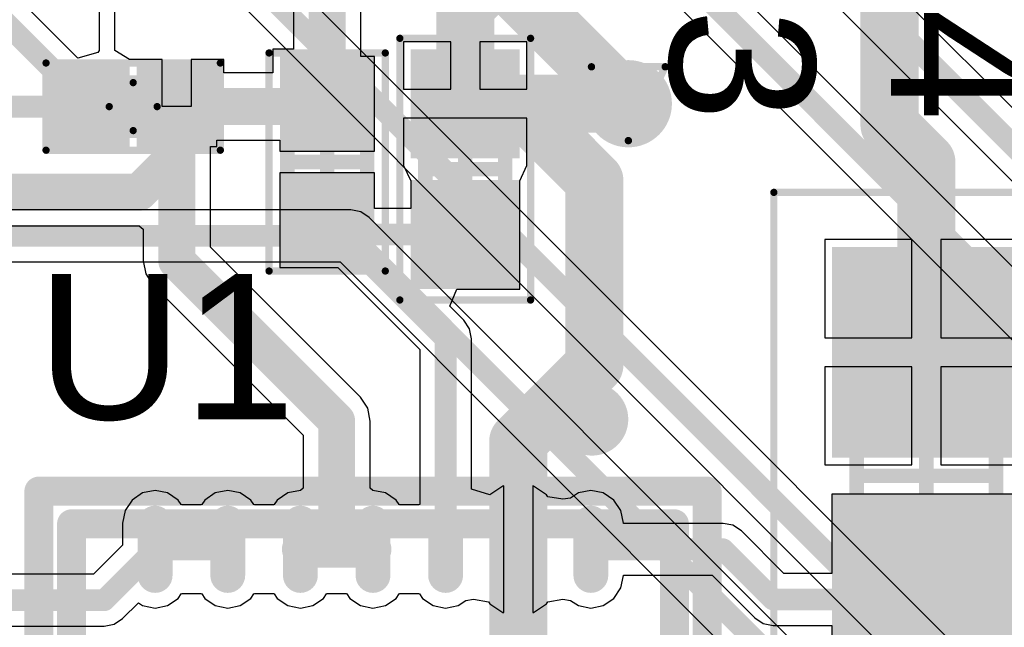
# Model space of a CAD drawing. Header units: millimetres. Extents: x 9.4 to 105.2, y 7.6 to 67.1.
# Tile 70 of 152: x 69.7 to 76.5, y 20.9 to 25.1. Entities that reach past the tile are written whole.
import ezdxf

# ---------------------------------------------------------------- set-up
doc = ezdxf.new("R2010")
doc.units = ezdxf.units.MM
for name, color, linetype in [('BottomLayer', 5, 'Continuous'), ('BottomSolder', 6, 'Continuous'), ('DrillDrawing', 1, 'Continuous'), ('Mechanical13', 56, 'Continuous'), ('Mechanical15', 56, 'Continuous'), ('Mechanical2', 216, 'Continuous'), ('Mechanical3', 76, 'Continuous'), ('Mechanical5', 56, 'Continuous'), ('TopLayer', 1, 'Continuous'), ('TopOverlay', 2, 'Continuous'), ('TopPaste', 8, 'Continuous'), ('TopSolder', 216, 'Continuous'), ('ViaHoleLayer', 16, 'Continuous')]:
    doc.layers.add(name, color=color, linetype=linetype)
doc.styles.add('Arial', font='arial.ttf', dxfattribs={"height": 0.2})

msp = doc.modelspace()

# ---------------------------------------------------------------- hatches: boundary and pattern name
at = {"layer": 'BottomLayer'}
h = msp.add_hatch(color=5, dxfattribs=at)
edge = h.paths.add_edge_path()
edge.add_arc((73.8942, 24.5308), 0.2, 0, 360)
at = {"layer": 'BottomSolder'}
h = msp.add_hatch(color=6, dxfattribs=at)
edge = h.paths.add_edge_path()
edge.add_arc((73.8942, 24.5308), 0.3, 0, 360)
at = {"layer": 'TopLayer'}
for points in [[(72.0457, 24.305), (71.5957, 24.305), (71.5957, 24.755), (72.0457, 24.755)], [(72.496, 24.8058), (73.046, 24.8058), (73.046, 24.2558), (72.496, 24.2558)], [(70.36, 24.686), (70.36, 24.336), (70.01, 24.336), (70.01, 24.686)], [(70.96, 24.686), (70.96, 24.336), (70.61, 24.336), (70.61, 24.686)], [(72.0457, 23.505), (71.5957, 23.505), (71.5957, 23.955), (72.0457, 23.955)], [(72.496, 23.9057), (73.046, 23.9057), (73.046, 23.3557), (72.496, 23.3557)], [(75.396, 23.446), (76.496, 23.446), (76.496, 22.196), (75.396, 22.196)], [(75.396, 21.746), (76.496, 21.746), (76.496, 20.496), (75.396, 20.496)]]:
    msp.add_hatch(color=1, dxfattribs=at).paths.add_polyline_path(points)
h = msp.add_hatch(color=1, dxfattribs=at)
edge = h.paths.add_edge_path()
edge.add_arc((73.8942, 24.5308), 0.2, 0, 360)
h = msp.add_hatch(color=1, dxfattribs=at)
edge = h.paths.add_edge_path()
edge.add_arc((70.636, 21.646), 0.12, 0, 180)
edge.add_line((70.516, 21.646), (70.516, 21.286))
edge.add_arc((70.636, 21.286), 0.12, 180, 360)
edge.add_line((70.756, 21.286), (70.756, 21.646))
h = msp.add_hatch(color=1, dxfattribs=at)
edge = h.paths.add_edge_path()
edge.add_arc((71.136, 21.646), 0.12, 0, 180)
edge.add_line((71.016, 21.646), (71.016, 21.286))
edge.add_arc((71.136, 21.286), 0.12, 180, 360)
edge.add_line((71.256, 21.286), (71.256, 21.646))
h = msp.add_hatch(color=1, dxfattribs=at)
edge = h.paths.add_edge_path()
edge.add_arc((71.636, 21.646), 0.12, 0, 180)
edge.add_line((71.516, 21.646), (71.516, 21.286))
edge.add_arc((71.636, 21.286), 0.12, 180, 360)
edge.add_line((71.756, 21.286), (71.756, 21.646))
h = msp.add_hatch(color=1, dxfattribs=at)
edge = h.paths.add_edge_path()
edge.add_arc((72.136, 21.646), 0.12, 0, 180)
edge.add_line((72.016, 21.646), (72.016, 21.286))
edge.add_arc((72.136, 21.286), 0.12, 180, 360)
edge.add_line((72.256, 21.286), (72.256, 21.646))
h = msp.add_hatch(color=1, dxfattribs=at)
edge = h.paths.add_edge_path()
edge.add_arc((72.636, 21.646), 0.12, 0, 180)
edge.add_line((72.516, 21.646), (72.516, 21.286))
edge.add_arc((72.636, 21.286), 0.12, 180, 360)
edge.add_line((72.756, 21.286), (72.756, 21.646))
h = msp.add_hatch(color=1, dxfattribs=at)
edge = h.paths.add_edge_path()
edge.add_arc((73.136, 21.646), 0.12, 0, 180)
edge.add_line((73.016, 21.646), (73.016, 21.286))
edge.add_arc((73.136, 21.286), 0.12, 180, 360)
edge.add_line((73.256, 21.286), (73.256, 21.646))
h = msp.add_hatch(color=1, dxfattribs=at)
edge = h.paths.add_edge_path()
edge.add_arc((73.636, 21.646), 0.12, 0, 180)
edge.add_line((73.516, 21.646), (73.516, 21.286))
edge.add_arc((73.636, 21.286), 0.12, 180, 360)
edge.add_line((73.756, 21.286), (73.756, 21.646))
at = {"layer": 'TopPaste'}
for points in [[(72.546, 24.7558), (72.996, 24.7558), (72.996, 24.3058), (72.546, 24.3058)], [(71.9957, 24.355), (71.6457, 24.355), (71.6457, 24.705), (71.9957, 24.705)], [(70.31, 24.636), (70.31, 24.386), (70.06, 24.386), (70.06, 24.636)], [(70.91, 24.636), (70.91, 24.386), (70.66, 24.386), (70.66, 24.636)], [(71.9957, 23.555), (71.6457, 23.555), (71.6457, 23.905), (71.9957, 23.905)], [(72.546, 23.8557), (72.996, 23.8557), (72.996, 23.4057), (72.546, 23.4057)], [(75.446, 23.396), (76.446, 23.396), (76.446, 22.246), (75.446, 22.246)], [(75.446, 21.696), (76.446, 21.696), (76.446, 20.546), (75.446, 20.546)]]:
    msp.add_hatch(color=8, dxfattribs=at).paths.add_polyline_path(points)
h = msp.add_hatch(color=8, dxfattribs=at)
edge = h.paths.add_edge_path()
edge.add_arc((70.636, 21.646), 0.12, 0, 180)
edge.add_line((70.516, 21.646), (70.516, 21.286))
edge.add_arc((70.636, 21.286), 0.12, 180, 360)
edge.add_line((70.756, 21.286), (70.756, 21.646))
h = msp.add_hatch(color=8, dxfattribs=at)
edge = h.paths.add_edge_path()
edge.add_arc((71.136, 21.646), 0.12, 0, 180)
edge.add_line((71.016, 21.646), (71.016, 21.286))
edge.add_arc((71.136, 21.286), 0.12, 180, 360)
edge.add_line((71.256, 21.286), (71.256, 21.646))
h = msp.add_hatch(color=8, dxfattribs=at)
edge = h.paths.add_edge_path()
edge.add_arc((71.636, 21.646), 0.12, 0, 180)
edge.add_line((71.516, 21.646), (71.516, 21.286))
edge.add_arc((71.636, 21.286), 0.12, 180, 360)
edge.add_line((71.756, 21.286), (71.756, 21.646))
h = msp.add_hatch(color=8, dxfattribs=at)
edge = h.paths.add_edge_path()
edge.add_arc((72.136, 21.646), 0.12, 0, 180)
edge.add_line((72.016, 21.646), (72.016, 21.286))
edge.add_arc((72.136, 21.286), 0.12, 180, 360)
edge.add_line((72.256, 21.286), (72.256, 21.646))
h = msp.add_hatch(color=8, dxfattribs=at)
edge = h.paths.add_edge_path()
edge.add_arc((72.636, 21.646), 0.12, 0, 180)
edge.add_line((72.516, 21.646), (72.516, 21.286))
edge.add_arc((72.636, 21.286), 0.12, 180, 360)
edge.add_line((72.756, 21.286), (72.756, 21.646))
h = msp.add_hatch(color=8, dxfattribs=at)
edge = h.paths.add_edge_path()
edge.add_arc((73.136, 21.646), 0.12, 0, 180)
edge.add_line((73.016, 21.646), (73.016, 21.286))
edge.add_arc((73.136, 21.286), 0.12, 180, 360)
edge.add_line((73.256, 21.286), (73.256, 21.646))
h = msp.add_hatch(color=8, dxfattribs=at)
edge = h.paths.add_edge_path()
edge.add_arc((73.636, 21.646), 0.12, 0, 180)
edge.add_line((73.516, 21.646), (73.516, 21.286))
edge.add_arc((73.636, 21.286), 0.12, 180, 360)
edge.add_line((73.756, 21.286), (73.756, 21.646))
at = {"layer": 'TopSolder'}
for points in [[(72.396, 24.9058), (73.146, 24.9058), (73.146, 24.1558), (72.396, 24.1558)], [(72.1457, 24.205), (71.4957, 24.205), (71.4957, 24.855), (72.1457, 24.855)], [(70.46, 24.786), (70.46, 24.236), (69.91, 24.236), (69.91, 24.786)], [(71.06, 24.786), (71.06, 24.236), (70.51, 24.236), (70.51, 24.786)], [(72.1457, 23.405), (71.4957, 23.405), (71.4957, 24.055), (72.1457, 24.055)], [(72.396, 24.0057), (73.146, 24.0057), (73.146, 23.2557), (72.396, 23.2557)], [(75.296, 23.546), (76.596, 23.546), (76.596, 22.096), (75.296, 22.096)], [(75.296, 21.846), (76.596, 21.846), (76.596, 20.396), (75.296, 20.396)]]:
    msp.add_hatch(color=216, dxfattribs=at).paths.add_polyline_path(points)
h = msp.add_hatch(color=216, dxfattribs=at)
edge = h.paths.add_edge_path()
edge.add_arc((73.8942, 24.5308), 0.3, 0, 360)
h = msp.add_hatch(color=216, dxfattribs=at)
edge = h.paths.add_edge_path()
edge.add_arc((70.636, 21.646), 0.12, 0, 180)
edge.add_line((70.516, 21.646), (70.516, 21.286))
edge.add_arc((70.636, 21.286), 0.12, 180, 360)
edge.add_line((70.756, 21.286), (70.756, 21.646))
h = msp.add_hatch(color=216, dxfattribs=at)
edge = h.paths.add_edge_path()
edge.add_arc((71.136, 21.646), 0.12, 0, 180)
edge.add_line((71.016, 21.646), (71.016, 21.286))
edge.add_arc((71.136, 21.286), 0.12, 180, 360)
edge.add_line((71.256, 21.286), (71.256, 21.646))
h = msp.add_hatch(color=216, dxfattribs=at)
edge = h.paths.add_edge_path()
edge.add_arc((71.636, 21.646), 0.12, 0, 180)
edge.add_line((71.516, 21.646), (71.516, 21.286))
edge.add_arc((71.636, 21.286), 0.12, 180, 360)
edge.add_line((71.756, 21.286), (71.756, 21.646))
h = msp.add_hatch(color=216, dxfattribs=at)
edge = h.paths.add_edge_path()
edge.add_arc((72.136, 21.646), 0.12, 0, 180)
edge.add_line((72.016, 21.646), (72.016, 21.286))
edge.add_arc((72.136, 21.286), 0.12, 180, 360)
edge.add_line((72.256, 21.286), (72.256, 21.646))
h = msp.add_hatch(color=216, dxfattribs=at)
edge = h.paths.add_edge_path()
edge.add_arc((72.636, 21.646), 0.12, 0, 180)
edge.add_line((72.516, 21.646), (72.516, 21.286))
edge.add_arc((72.636, 21.286), 0.12, 180, 360)
edge.add_line((72.756, 21.286), (72.756, 21.646))
h = msp.add_hatch(color=216, dxfattribs=at)
edge = h.paths.add_edge_path()
edge.add_arc((73.136, 21.646), 0.12, 0, 180)
edge.add_line((73.016, 21.646), (73.016, 21.286))
edge.add_arc((73.136, 21.286), 0.12, 180, 360)
edge.add_line((73.256, 21.286), (73.256, 21.646))
h = msp.add_hatch(color=216, dxfattribs=at)
edge = h.paths.add_edge_path()
edge.add_arc((73.636, 21.646), 0.12, 0, 180)
edge.add_line((73.516, 21.646), (73.516, 21.286))
edge.add_arc((73.636, 21.286), 0.12, 180, 360)
edge.add_line((73.756, 21.286), (73.756, 21.646))
at = {"layer": 'ViaHoleLayer'}
h = msp.add_hatch(color=16, dxfattribs=at)
edge = h.paths.add_edge_path()
edge.add_arc((73.8942, 24.5308), 0.1, 0, 360)

# ---------------------------------------------------------------- linework, layer by layer
at = {"layer": 'BottomLayer'}
for p, q in [((76.5294, 20.4208), (66.3116, 30.6385)), ((66.0593, 30.3862), (76.2248, 20.2207)), ((80.187, 19.7604), (70.5026, 29.4447)), ((70.2503, 29.1924), (79.8824, 19.5603)), ((82.7509, 18.2886), (73.3304, 27.7091)), ((73.0258, 27.509), (82.5508, 17.984)), ((71.9836, 23.8004), (67.8944, 23.8004)), ((72.0519, 23.7868), (71.9836, 23.8004)), ((72.1098, 23.7482), (72.0519, 23.7868)), ((75.0562, 20.8018), (72.1098, 23.7482)), ((67.8944, 23.4436), (71.9097, 23.4436)), ((71.9097, 23.4436), (74.7516, 20.6017))]:
    msp.add_line(p, q, dxfattribs=at)
for points, const_width in [([(66.0146, 30.6832), (76.4032, 20.2946)], 0.15), ([(70.2056, 29.4894), (80.0608, 19.6342)], 0.15), ([(69.469, 28.956), (73.8942, 24.5308)], 0.4), ([(73.152, 27.6352), (82.677, 18.1102)], 0.15), ([(67.31, 23.622), (71.9836, 23.622)], 0.15), ([(71.9836, 23.622), (74.93, 20.6756)], 0.15)]:
    msp.add_lwpolyline(points, dxfattribs=dict(at, const_width=const_width))
for points, const_width in [([(73.7942, 24.5308, 1), (73.9942, 24.5308, 1)], 0.2), ([(71.9461, 23.622, 1), (72.0211, 23.622, 1)], 0.075), ([(71.9461, 23.622, 1), (72.0211, 23.622, 1)], 0.075)]:
    msp.add_lwpolyline(points, format="xyb", close=True, dxfattribs=dict(at, const_width=const_width))
at = {"layer": 'DrillDrawing', "const_width": 0.0508}
for points in [[(73.6402, 24.7848), (74.1482, 24.7848)], [(73.6402, 24.7848), (73.8942, 24.2768)], [(73.8942, 24.2768), (74.1482, 24.7848)]]:
    msp.add_lwpolyline(points, dxfattribs=at)
at = {"layer": 'DrillDrawing', "const_width": 0.0254}
for points in [[(73.6275, 24.7848, 1), (73.6529, 24.7848, 1)], [(73.6275, 24.7848, 1), (73.6529, 24.7848, 1)], [(74.1355, 24.7848, 1), (74.1609, 24.7848, 1)], [(74.1355, 24.7848, 1), (74.1609, 24.7848, 1)], [(73.8815, 24.2768, 1), (73.9069, 24.2768, 1)], [(73.8815, 24.2768, 1), (73.9069, 24.2768, 1)]]:
    msp.add_lwpolyline(points, format="xyb", close=True, dxfattribs=at)
at = {"layer": 'Mechanical13', "const_width": 0.1}
for points in [[(70.17, 24.676), (70.8, 24.676)], [(70.17, 24.346), (70.17, 24.676)], [(70.8, 24.346), (70.8, 24.676)], [(71.5458, 24.655), (72.0958, 24.655)], [(71.5458, 23.605), (71.5458, 24.655)], [(72.0958, 23.605), (72.0958, 24.655)], [(72.496, 23.5558), (72.496, 24.6057)], [(72.496, 24.6057), (73.046, 24.6057)], [(73.046, 23.5558), (73.046, 24.6057)], [(70.17, 24.346), (70.8, 24.346)], [(71.5458, 23.605), (72.0958, 23.605)], [(72.496, 23.5558), (73.046, 23.5558)], [(75.466, 22.846), (76.426, 22.846)], [(75.466, 21.096), (75.466, 22.846)], [(76.426, 21.096), (76.426, 22.846)], [(75.466, 21.096), (76.426, 21.096)]]:
    msp.add_lwpolyline(points, dxfattribs=at)
at = {"layer": 'Mechanical13', "const_width": 0.05}
for points in [[(70.145, 24.676, 1), (70.195, 24.676, 1)], [(70.145, 24.676, 1), (70.195, 24.676, 1)], [(70.775, 24.676, 1), (70.825, 24.676, 1)], [(70.775, 24.676, 1), (70.825, 24.676, 1)], [(71.5208, 24.655, 1), (71.5708, 24.655, 1)], [(71.5208, 24.655, 1), (71.5708, 24.655, 1)], [(72.0708, 24.655, 1), (72.1208, 24.655, 1)], [(72.0708, 24.655, 1), (72.1208, 24.655, 1)], [(72.471, 24.6057, 1), (72.521, 24.6057, 1)], [(72.471, 24.6057, 1), (72.521, 24.6057, 1)], [(73.021, 24.6057, 1), (73.071, 24.6057, 1)], [(73.021, 24.6057, 1), (73.071, 24.6057, 1)], [(70.145, 24.346, 1), (70.195, 24.346, 1)], [(70.145, 24.346, 1), (70.195, 24.346, 1)], [(70.775, 24.346, 1), (70.825, 24.346, 1)], [(70.775, 24.346, 1), (70.825, 24.346, 1)], [(71.5208, 23.605, 1), (71.5708, 23.605, 1)], [(71.5208, 23.605, 1), (71.5708, 23.605, 1)], [(72.0708, 23.605, 1), (72.1208, 23.605, 1)], [(72.0708, 23.605, 1), (72.1208, 23.605, 1)], [(72.471, 23.5558, 1), (72.521, 23.5558, 1)], [(72.471, 23.5558, 1), (72.521, 23.5558, 1)], [(73.021, 23.5558, 1), (73.071, 23.5558, 1)], [(73.021, 23.5558, 1), (73.071, 23.5558, 1)], [(75.441, 22.846, 1), (75.491, 22.846, 1)], [(75.441, 22.846, 1), (75.491, 22.846, 1)], [(76.401, 22.846, 1), (76.451, 22.846, 1)], [(76.401, 22.846, 1), (76.451, 22.846, 1)], [(75.441, 21.096, 1), (75.491, 21.096, 1)], [(75.441, 21.096, 1), (75.491, 21.096, 1)], [(76.401, 21.096, 1), (76.451, 21.096, 1)], [(76.401, 21.096, 1), (76.451, 21.096, 1)]]:
    msp.add_lwpolyline(points, format="xyb", close=True, dxfattribs=at)
at = {"layer": 'Mechanical15'}
for points, const_width in [([(72.321, 23.1808), (72.321, 24.9807)], 0.05), ([(72.321, 24.9807), (73.221, 24.9807)], 0.05), ([(73.221, 23.1808), (73.221, 24.9807)], 0.05), ([(71.4207, 24.88), (72.2207, 24.88)], 0.05), ([(71.4207, 23.38), (71.4207, 24.88)], 0.05), ([(72.2207, 23.38), (72.2207, 24.88)], 0.05), ([(69.885, 24.811), (71.085, 24.811)], 0.05), ([(69.885, 24.211), (69.885, 24.811)], 0.05), ([(71.085, 24.211), (71.085, 24.811)], 0.05), ([(70.485, 24.346), (70.485, 24.676)], 0.05), ([(70.32, 24.511), (70.65, 24.511)], 0.05), ([(71.8207, 23.855), (71.8207, 24.405)], 0.1), ([(72.771, 23.8057), (72.771, 24.3558)], 0.1), ([(69.885, 24.211), (71.085, 24.211)], 0.05), ([(71.5458, 24.13), (72.0958, 24.13)], 0.1), ([(72.496, 24.0808), (73.046, 24.0808)], 0.1), ([(74.896, 23.921), (76.996, 23.921)], 0.05), ([(74.896, 20.021), (74.896, 23.921)], 0.05), ([(71.4207, 23.38), (72.2207, 23.38)], 0.05), ([(72.321, 23.1808), (73.221, 23.1808)], 0.05), ([(75.946, 21.491), (75.946, 22.451)], 0.1), ([(75.466, 21.971), (76.426, 21.971)], 0.1)]:
    msp.add_lwpolyline(points, dxfattribs=dict(at, const_width=const_width))
for points, const_width in [([(72.3085, 24.9807, 1), (72.3335, 24.9807, 1)], 0.025), ([(72.3085, 24.9807, 1), (72.3335, 24.9807, 1)], 0.025), ([(73.2085, 24.9807, 1), (73.2335, 24.9807, 1)], 0.025), ([(73.2085, 24.9807, 1), (73.2335, 24.9807, 1)], 0.025), ([(71.4082, 24.88, 1), (71.4332, 24.88, 1)], 0.025), ([(71.4082, 24.88, 1), (71.4332, 24.88, 1)], 0.025), ([(72.2082, 24.88, 1), (72.2332, 24.88, 1)], 0.025), ([(72.2082, 24.88, 1), (72.2332, 24.88, 1)], 0.025), ([(69.8725, 24.811, 1), (69.8975, 24.811, 1)], 0.025), ([(69.8725, 24.811, 1), (69.8975, 24.811, 1)], 0.025), ([(71.0725, 24.811, 1), (71.0975, 24.811, 1)], 0.025), ([(71.0725, 24.811, 1), (71.0975, 24.811, 1)], 0.025), ([(70.4725, 24.676, 1), (70.4975, 24.676, 1)], 0.025), ([(70.3075, 24.511, 1), (70.3325, 24.511, 1)], 0.025), ([(70.6375, 24.511, 1), (70.6625, 24.511, 1)], 0.025), ([(71.7957, 24.405, 1), (71.8457, 24.405, 1)], 0.05), ([(72.746, 24.3558, 1), (72.796, 24.3558, 1)], 0.05), ([(70.4725, 24.346, 1), (70.4975, 24.346, 1)], 0.025), ([(69.8725, 24.211, 1), (69.8975, 24.211, 1)], 0.025), ([(69.8725, 24.211, 1), (69.8975, 24.211, 1)], 0.025), ([(71.0725, 24.211, 1), (71.0975, 24.211, 1)], 0.025), ([(71.0725, 24.211, 1), (71.0975, 24.211, 1)], 0.025), ([(71.5208, 24.13, 1), (71.5708, 24.13, 1)], 0.05), ([(72.0708, 24.13, 1), (72.1208, 24.13, 1)], 0.05), ([(72.471, 24.0808, 1), (72.521, 24.0808, 1)], 0.05), ([(73.021, 24.0808, 1), (73.071, 24.0808, 1)], 0.05), ([(74.8835, 23.921, 1), (74.9085, 23.921, 1)], 0.025), ([(74.8835, 23.921, 1), (74.9085, 23.921, 1)], 0.025), ([(71.7957, 23.855, 1), (71.8457, 23.855, 1)], 0.05), ([(72.746, 23.8057, 1), (72.796, 23.8057, 1)], 0.05), ([(71.4082, 23.38, 1), (71.4332, 23.38, 1)], 0.025), ([(71.4082, 23.38, 1), (71.4332, 23.38, 1)], 0.025), ([(72.2082, 23.38, 1), (72.2332, 23.38, 1)], 0.025), ([(72.2082, 23.38, 1), (72.2332, 23.38, 1)], 0.025), ([(72.3085, 23.1808, 1), (72.3335, 23.1808, 1)], 0.025), ([(72.3085, 23.1808, 1), (72.3335, 23.1808, 1)], 0.025), ([(73.2085, 23.1808, 1), (73.2335, 23.1808, 1)], 0.025), ([(73.2085, 23.1808, 1), (73.2335, 23.1808, 1)], 0.025), ([(75.921, 22.451, 1), (75.971, 22.451, 1)], 0.05), ([(75.441, 21.971, 1), (75.491, 21.971, 1)], 0.05), ([(76.401, 21.971, 1), (76.451, 21.971, 1)], 0.05), ([(75.921, 21.491, 1), (75.971, 21.491, 1)], 0.05)]:
    msp.add_lwpolyline(points, format="xyb", close=True, dxfattribs=dict(at, const_width=const_width))
at = {"layer": 'Mechanical2', "const_width": 0.2}
for points in [[(70.061, 21.641), (74.211, 21.641)], [(70.061, 18.491), (70.061, 21.641)], [(74.211, 18.491), (74.211, 21.641)]]:
    msp.add_lwpolyline(points, dxfattribs=at)
at = {"layer": 'Mechanical2', "const_width": 0.1}
for points in [[(70.011, 21.641, 1), (70.111, 21.641, 1)], [(70.011, 21.641, 1), (70.111, 21.641, 1)], [(74.161, 21.641, 1), (74.261, 21.641, 1)], [(74.161, 21.641, 1), (74.261, 21.641, 1)]]:
    msp.add_lwpolyline(points, format="xyb", close=True, dxfattribs=at)
at = {"layer": 'Mechanical3', "const_width": 0.2}
for points in [[(69.836, 21.866), (74.436, 21.866)], [(69.836, 18.266), (69.836, 21.866)], [(74.436, 18.266), (74.436, 21.866)]]:
    msp.add_lwpolyline(points, dxfattribs=at)
at = {"layer": 'Mechanical3', "const_width": 0.1}
for points in [[(69.786, 21.866, 1), (69.886, 21.866, 1)], [(69.786, 21.866, 1), (69.886, 21.866, 1)], [(74.386, 21.866, 1), (74.486, 21.866, 1)], [(74.386, 21.866, 1), (74.486, 21.866, 1)]]:
    msp.add_lwpolyline(points, format="xyb", close=True, dxfattribs=at)
at = {"layer": 'Mechanical5', "const_width": 0.2}
for points in [[(69.836, 21.866), (74.436, 21.866)], [(69.836, 18.266), (69.836, 21.866)], [(74.436, 18.266), (74.436, 21.866)]]:
    msp.add_lwpolyline(points, dxfattribs=at)
at = {"layer": 'Mechanical5', "const_width": 0.1}
for points in [[(69.786, 21.866, 1), (69.886, 21.866, 1)], [(69.786, 21.866, 1), (69.886, 21.866, 1)], [(74.386, 21.866, 1), (74.486, 21.866, 1)], [(74.386, 21.866, 1), (74.486, 21.866, 1)]]:
    msp.add_lwpolyline(points, format="xyb", close=True, dxfattribs=at)
at = {"layer": 'TopLayer'}
for p, q in [((70.2498, 26.6966), (70.2498, 24.8964)), ((70.358, 24.8964), (70.358, 26.6966)), ((70.1045, 24.8438), (68.8457, 26.1026)), ((71.5893, 25.3387), (71.5893, 24.905)), ((72.0522, 24.855), (72.0522, 25.2429)), ((72.671, 24.9558), (72.346, 24.9558)), ((72.346, 24.9558), (72.346, 24.6308)), ((72.671, 24.6308), (72.671, 24.9558)), ((73.196, 24.9558), (72.871, 24.9558)), ((72.871, 24.9558), (72.871, 24.6308)), ((73.196, 24.6308), (73.196, 24.9558)), ((70.2421, 24.883), (70.1045, 24.8438)), ((70.2498, 24.8964), (70.2421, 24.883)), ((70.46, 24.836), (70.358, 24.8964)), ((71.5893, 24.905), (71.4457, 24.905)), ((71.4457, 24.905), (71.4457, 24.7424)), ((70.685, 24.836), (70.46, 24.836)), ((70.685, 24.511), (70.685, 24.836)), ((71.11, 24.836), (70.885, 24.836)), ((70.885, 24.836), (70.885, 24.511)), ((71.11, 24.7424), (71.11, 24.836)), ((72.1457, 24.855), (72.0522, 24.855)), ((72.1457, 24.205), (72.1457, 24.855)), ((71.4457, 24.7424), (71.11, 24.7424)), ((72.346, 24.6308), (72.671, 24.6308)), ((72.871, 24.6308), (73.196, 24.6308)), ((70.885, 24.511), (70.685, 24.511)), ((73.196, 24.4308), (72.346, 24.4308)), ((72.346, 24.4308), (72.346, 24.112)), ((73.196, 24.112), (73.196, 24.4308)), ((71.06, 24.236), (71.06, 24.2796)), ((71.06, 24.2796), (71.4957, 24.2796)), ((71.4957, 24.2796), (71.4957, 24.205)), ((71.0164, 23.5449), (71.0164, 24.236)), ((71.0164, 24.236), (71.06, 24.236)), ((71.4957, 24.205), (72.1457, 24.205)), ((72.346, 24.112), (72.346, 24.1058)), ((72.346, 24.1058), (72.396, 23.9995)), ((73.146, 23.9995), (73.196, 24.1058)), ((73.196, 24.1058), (73.196, 24.112)), ((72.1457, 24.055), (71.4957, 24.055)), ((71.4957, 24.055), (71.4957, 23.405)), ((72.1457, 23.8092), (72.1457, 24.055)), ((72.396, 23.9995), (72.396, 23.9788)), ((73.146, 23.9788), (73.146, 23.9995)), ((72.396, 23.9788), (72.396, 23.8092)), ((73.146, 23.2557), (73.146, 23.9788)), ((72.396, 23.8092), (72.1457, 23.8092)), ((67.3756, 23.6905), (70.5261, 23.6905)), ((70.5261, 23.6905), (70.5535, 23.6681)), ((70.5535, 23.6681), (70.5535, 23.449)), ((75.846, 23.596), (75.246, 23.596)), ((75.246, 23.596), (75.246, 22.921)), ((75.846, 22.921), (75.846, 23.596)), ((76.646, 23.596), (76.046, 23.596)), ((76.046, 23.596), (76.046, 22.921)), ((72.0497, 22.5116), (71.0164, 23.5449)), ((70.5535, 23.449), (70.5711, 23.3605)), ((71.4957, 23.405), (71.8934, 23.405)), ((71.8934, 23.405), (72.4576, 22.8408)), ((70.5711, 23.3605), (70.6213, 23.2854)), ((70.6213, 23.2854), (71.6546, 22.2521)), ((72.6647, 23.1384), (72.7133, 23.2557)), ((72.7133, 23.2557), (73.146, 23.2557)), ((72.7622, 23.0409), (72.6647, 23.1384)), ((72.8009, 22.983), (72.7622, 23.0409)), ((72.8145, 22.9147), (72.8009, 22.983)), ((72.8145, 21.8794), (72.8145, 22.9147)), ((75.246, 22.921), (75.846, 22.921)), ((76.046, 22.921), (76.646, 22.921)), ((72.4576, 22.8408), (72.4576, 21.775)), ((75.846, 22.721), (75.246, 22.721)), ((75.246, 22.721), (75.246, 22.046)), ((75.846, 22.046), (75.846, 22.721)), ((76.646, 22.721), (76.046, 22.721)), ((76.046, 22.721), (76.046, 22.046)), ((72.0998, 22.4366), (72.0497, 22.5116)), ((72.1175, 22.348), (72.0998, 22.4366)), ((72.1175, 21.8855), (72.1175, 22.348)), ((71.6546, 22.2521), (71.6546, 21.8855)), ((75.246, 22.046), (75.846, 22.046)), ((76.046, 22.046), (76.646, 22.046)), ((73.0306, 21.9003), (72.9413, 21.8407)), ((73.036, 21.9014), (73.0306, 21.9003)), ((73.036, 21.466), (73.036, 21.9014)), ((73.2413, 21.9003), (73.236, 21.9014)), ((73.236, 21.9014), (73.236, 21.466)), ((73.3307, 21.8407), (73.2413, 21.9003)), ((70.5501, 21.8532), (70.4774, 21.8046)), ((70.636, 21.8703), (70.5501, 21.8532)), ((70.7218, 21.8532), (70.636, 21.8703)), ((70.7946, 21.8046), (70.7218, 21.8532)), ((71.0502, 21.8532), (70.9774, 21.8046)), ((71.136, 21.8703), (71.0502, 21.8532)), ((71.2218, 21.8532), (71.136, 21.8703)), ((71.2946, 21.8046), (71.2218, 21.8532)), ((71.5502, 21.8532), (71.4774, 21.8046)), ((71.636, 21.8703), (71.5502, 21.8532)), ((71.6546, 21.8855), (71.636, 21.8703)), ((72.136, 21.8703), (72.1175, 21.8855)), ((72.2218, 21.8532), (72.136, 21.8703)), ((72.2946, 21.8046), (72.2218, 21.8532)), ((72.9413, 21.8407), (72.8145, 21.8794)), ((73.3397, 21.8271), (73.3307, 21.8407)), ((73.5502, 21.8532), (73.4968, 21.8176)), ((73.636, 21.8703), (73.5502, 21.8532)), ((73.7219, 21.8532), (73.636, 21.8703)), ((73.7946, 21.8046), (73.7219, 21.8532)), ((76.596, 21.846), (75.296, 21.846)), ((75.296, 21.846), (75.296, 21.2994)), ((70.4774, 21.8046), (70.4287, 21.7318)), ((70.8154, 21.7734), (70.7946, 21.8046)), ((70.8216, 21.7711), (70.8154, 21.7734)), ((70.9503, 21.7711), (70.8216, 21.7711)), ((70.9565, 21.7734), (70.9503, 21.7711)), ((70.9774, 21.8046), (70.9565, 21.7734)), ((71.3155, 21.7734), (71.2946, 21.8046)), ((71.3217, 21.7711), (71.3155, 21.7734)), ((71.4504, 21.7711), (71.3217, 21.7711)), ((71.4566, 21.7734), (71.4504, 21.7711)), ((71.4774, 21.8046), (71.4566, 21.7734)), ((72.3155, 21.7734), (72.2946, 21.8046)), ((72.3217, 21.7711), (72.3155, 21.7734)), ((72.4504, 21.7711), (72.3217, 21.7711)), ((72.4566, 21.7734), (72.4504, 21.7711)), ((72.4576, 21.775), (72.4566, 21.7734)), ((73.4438, 21.8101), (73.3397, 21.8271)), ((73.4968, 21.8176), (73.4438, 21.8101)), ((73.8433, 21.7318), (73.7946, 21.8046)), ((70.4287, 21.7318), (70.4117, 21.646)), ((73.8603, 21.646), (73.8433, 21.7318)), ((70.4117, 21.646), (70.4117, 21.494)), ((73.8603, 21.6444), (73.8603, 21.646)), ((74.546, 21.6444), (73.8603, 21.6444)), ((74.6143, 21.6308), (74.546, 21.6444)), ((74.6722, 21.5922), (74.6143, 21.6308)), ((74.9649, 21.2994), (74.6722, 21.5922)), ((70.4117, 21.494), (70.2121, 21.2944)), ((73.036, 21.0306), (73.036, 21.466)), ((73.236, 21.466), (73.236, 21.0306)), ((70.2121, 21.2944), (69.237, 21.2944)), ((73.8603, 21.286), (73.8603, 21.2876)), ((73.8603, 21.2876), (74.4721, 21.2876)), ((74.4721, 21.2876), (74.7648, 20.9948)), ((75.296, 21.2994), (74.9649, 21.2994)), ((73.8433, 21.2002), (73.8603, 21.286)), ((70.7946, 21.1274), (70.8154, 21.1586)), ((70.8154, 21.1586), (70.8216, 21.1609)), ((70.8216, 21.1609), (70.9503, 21.1609)), ((70.9503, 21.1609), (70.9565, 21.1586)), ((70.9565, 21.1586), (70.9774, 21.1274)), ((71.2946, 21.1274), (71.3155, 21.1586)), ((71.3155, 21.1586), (71.3217, 21.1609)), ((71.3217, 21.1609), (71.4504, 21.1609)), ((71.4504, 21.1609), (71.4566, 21.1586)), ((71.4566, 21.1586), (71.4774, 21.1274)), ((71.7946, 21.1274), (71.8155, 21.1585)), ((71.8155, 21.1585), (71.8216, 21.1608)), ((71.8216, 21.1608), (71.9504, 21.1608)), ((71.9504, 21.1608), (71.9566, 21.1585)), ((71.9566, 21.1585), (71.9774, 21.1274)), ((72.2946, 21.1274), (72.3155, 21.1586)), ((72.3155, 21.1586), (72.3217, 21.1609)), ((72.3217, 21.1609), (72.4504, 21.1609)), ((72.4504, 21.1609), (72.4566, 21.1586)), ((72.4566, 21.1586), (72.4774, 21.1274)), ((73.7946, 21.1274), (73.8433, 21.2002)), ((70.4121, 20.9898), (70.5207, 21.0984)), ((70.5207, 21.0984), (70.5501, 21.0788)), ((70.7218, 21.0788), (70.7946, 21.1274)), ((70.9774, 21.1274), (71.0502, 21.0788)), ((71.2218, 21.0788), (71.2946, 21.1274)), ((71.4774, 21.1274), (71.5502, 21.0788)), ((71.7219, 21.0788), (71.7946, 21.1274)), ((71.9774, 21.1274), (72.0502, 21.0788)), ((72.2218, 21.0788), (72.2946, 21.1274)), ((72.4774, 21.1274), (72.5502, 21.0788)), ((72.7219, 21.0788), (72.7752, 21.1144)), ((72.7752, 21.1144), (72.8284, 21.1219)), ((72.8284, 21.1219), (72.9323, 21.1048)), ((72.9323, 21.1048), (72.9413, 21.0913)), ((72.9413, 21.0913), (73.0306, 21.0317)), ((73.2413, 21.0317), (73.3307, 21.0913)), ((73.3307, 21.0913), (73.3397, 21.1049)), ((73.3397, 21.1049), (73.4438, 21.1219)), ((73.4438, 21.1219), (73.4968, 21.1144)), ((73.4968, 21.1144), (73.5502, 21.0788)), ((73.7219, 21.0788), (73.7946, 21.1274)), ((70.5501, 21.0788), (70.636, 21.0617)), ((70.636, 21.0617), (70.7218, 21.0788)), ((71.0502, 21.0788), (71.136, 21.0617)), ((71.136, 21.0617), (71.2218, 21.0788)), ((71.5502, 21.0788), (71.636, 21.0617)), ((71.636, 21.0617), (71.7219, 21.0788)), ((72.0502, 21.0788), (72.136, 21.0617)), ((72.136, 21.0617), (72.2218, 21.0788)), ((72.5502, 21.0788), (72.636, 21.0617)), ((72.636, 21.0617), (72.7219, 21.0788)), ((73.0306, 21.0317), (73.036, 21.0306)), ((73.236, 21.0306), (73.2413, 21.0317)), ((73.5502, 21.0788), (73.636, 21.0617)), ((73.636, 21.0617), (73.7219, 21.0788)), ((70.286, 20.9376), (70.3542, 20.9511)), ((70.3542, 20.9511), (70.4121, 20.9898)), ((74.7648, 20.9948), (74.8227, 20.9562)), ((74.8227, 20.9562), (74.891, 20.9426)), ((69.237, 20.9376), (70.286, 20.9376)), ((74.891, 20.9426), (75.296, 20.9426)), ((75.296, 20.9426), (75.296, 20.396))]:
    msp.add_line(p, q, dxfattribs=at)
for points, const_width in [([(68.6673, 26.0287), (70.185, 24.511)], 0.15), ([(72.771, 25.1968), (73.2942, 25.72)], 0.4), ([(75.692, 24.384), (75.692, 25.72)], 0.4), ([(71.8207, 24.53), (71.8207, 25.3387)], 0.254), ([(72.771, 24.5308), (72.771, 25.1968)], 0.4), ([(72.771, 24.5308), (73.8942, 24.5308)], 0.4), ([(72.771, 24.5308), (72.846, 24.4558)], 0.4), ([(70.785, 24.511), (71.8017, 24.511)], 0.254), ([(70.785, 24.1808), (70.785, 24.511)], 0.254), ([(71.8017, 24.511), (71.8207, 24.53)], 0.254), ([(72.846, 24.4558), (73.2072, 24.4558)], 0.4), ([(73.2072, 24.4558), (73.66, 24.003)], 0.4), ([(68.199, 24.511), (70.185, 24.511)], 0.15), ([(75.692, 24.384), (75.946, 24.13)], 0.4), ([(70.5261, 23.922), (70.785, 24.1808)], 0.254), ([(70.785, 23.449), (70.785, 24.1808)], 0.254), ([(75.946, 22.821), (75.946, 24.13)], 0.4), ([(73.66, 22.733), (73.66, 24.003)], 0.4), ([(67.2798, 23.922), (70.5261, 23.922)], 0.254), ([(71.8207, 23.73), (71.92, 23.6307)], 0.15), ([(71.92, 23.6307), (72.636, 22.9147)], 0.15), ([(71.92, 23.6307), (72.771, 23.6307)], 0.15), ([(70.785, 23.449), (71.886, 22.348)], 0.254), ([(72.636, 21.466), (72.636, 22.9147)], 0.15), ([(73.136, 22.209), (73.66, 22.733)], 0.4), ([(71.886, 21.466), (71.886, 22.348)], 0.254), ([(73.136, 21.466), (73.136, 22.209)], 0.4), ([(73.136, 20.566), (73.136, 21.466)], 0.4), ([(71.636, 21.466), (71.886, 21.466)], 0.254), ([(71.886, 21.466), (72.136, 21.466)], 0.254), ([(70.286, 21.116), (70.636, 21.466)], 0.15), ([(70.636, 21.466), (71.136, 21.466)], 0.15), ([(73.636, 21.466), (74.546, 21.466)], 0.15), ([(74.546, 21.466), (74.891, 21.121)], 0.15), ([(67.437, 21.116), (70.286, 21.116)], 0.15), ([(74.891, 21.121), (75.946, 21.121)], 0.15), ([(75.946, 21.121), (77.558, 21.121)], 0.15), ([(75.946, 21.046), (75.946, 21.121)], 0.15)]:
    msp.add_lwpolyline(points, dxfattribs=dict(at, const_width=const_width))
for points, const_width in [([(72.671, 25.1968, 1), (72.871, 25.1968, 1)], 0.2), ([(72.671, 25.1968, 1), (72.871, 25.1968, 1)], 0.2), ([(72.671, 24.5308, 1), (72.871, 24.5308, 1)], 0.2), ([(72.671, 24.5308, 1), (72.871, 24.5308, 1)], 0.2), ([(72.671, 24.5308, 1), (72.871, 24.5308, 1)], 0.2), ([(73.7942, 24.5308, 1), (73.9942, 24.5308, 1)], 0.2), ([(70.7215, 24.511, 1), (70.8485, 24.511, 1)], 0.127), ([(70.7215, 24.511, 1), (70.8485, 24.511, 1)], 0.127), ([(71.7382, 24.511, 1), (71.8652, 24.511, 1)], 0.127), ([(71.7382, 24.511, 1), (71.8652, 24.511, 1)], 0.127), ([(71.7572, 24.53, 1), (71.8842, 24.53, 1)], 0.127), ([(71.7572, 24.53, 1), (71.8842, 24.53, 1)], 0.127), ([(72.746, 24.4558, 1), (72.946, 24.4558, 1)], 0.2), ([(72.746, 24.4558, 1), (72.946, 24.4558, 1)], 0.2), ([(73.1072, 24.4558, 1), (73.3072, 24.4558, 1)], 0.2), ([(73.1072, 24.4558, 1), (73.3072, 24.4558, 1)], 0.2), ([(70.1475, 24.511, 1), (70.2225, 24.511, 1)], 0.075), ([(70.1475, 24.511, 1), (70.2225, 24.511, 1)], 0.075), ([(75.592, 24.384, 1), (75.792, 24.384, 1)], 0.2), ([(75.592, 24.384, 1), (75.792, 24.384, 1)], 0.2), ([(70.7215, 24.1808, 1), (70.8485, 24.1808, 1)], 0.127), ([(70.7215, 24.1808, 1), (70.8485, 24.1808, 1)], 0.127), ([(70.7215, 24.1808, 1), (70.8485, 24.1808, 1)], 0.127), ([(75.846, 24.13, 1), (76.046, 24.13, 1)], 0.2), ([(75.846, 24.13, 1), (76.046, 24.13, 1)], 0.2), ([(73.56, 24.003, 1), (73.76, 24.003, 1)], 0.2), ([(73.56, 24.003, 1), (73.76, 24.003, 1)], 0.2), ([(70.4626, 23.922, 1), (70.5896, 23.922, 1)], 0.127), ([(70.4626, 23.922, 1), (70.5896, 23.922, 1)], 0.127), ([(71.7832, 23.73, 1), (71.8582, 23.73, 1)], 0.075), ([(71.8825, 23.6307, 1), (71.9575, 23.6307, 1)], 0.075), ([(71.8825, 23.6307, 1), (71.9575, 23.6307, 1)], 0.075), ([(71.8825, 23.6307, 1), (71.9575, 23.6307, 1)], 0.075), ([(72.7335, 23.6307, 1), (72.8085, 23.6307, 1)], 0.075), ([(70.7215, 23.449, 1), (70.8485, 23.449, 1)], 0.127), ([(70.7215, 23.449, 1), (70.8485, 23.449, 1)], 0.127), ([(72.5985, 22.9147, 1), (72.6735, 22.9147, 1)], 0.075), ([(72.5985, 22.9147, 1), (72.6735, 22.9147, 1)], 0.075), ([(75.846, 22.821, 1), (76.046, 22.821, 1)], 0.2), ([(73.56, 22.733, 1), (73.76, 22.733, 1)], 0.2), ([(73.56, 22.733, 1), (73.76, 22.733, 1)], 0.2), ([(71.8225, 22.348, 1), (71.9495, 22.348, 1)], 0.127), ([(71.8225, 22.348, 1), (71.9495, 22.348, 1)], 0.127), ([(73.036, 22.209, 1), (73.236, 22.209, 1)], 0.2), ([(73.036, 22.209, 1), (73.236, 22.209, 1)], 0.2), ([(73.036, 21.466, 1), (73.236, 21.466, 1)], 0.2), ([(73.036, 21.466, 1), (73.236, 21.466, 1)], 0.2), ([(71.5725, 21.466, 1), (71.6995, 21.466, 1)], 0.127), ([(71.8225, 21.466, 1), (71.9495, 21.466, 1)], 0.127), ([(71.8225, 21.466, 1), (71.9495, 21.466, 1)], 0.127), ([(71.8225, 21.466, 1), (71.9495, 21.466, 1)], 0.127), ([(72.0725, 21.466, 1), (72.1995, 21.466, 1)], 0.127), ([(70.5985, 21.466, 1), (70.6735, 21.466, 1)], 0.075), ([(70.5985, 21.466, 1), (70.6735, 21.466, 1)], 0.075), ([(71.0985, 21.466, 1), (71.1735, 21.466, 1)], 0.075), ([(72.5985, 21.466, 1), (72.6735, 21.466, 1)], 0.075), ([(73.5985, 21.466, 1), (73.6735, 21.466, 1)], 0.075), ([(74.5085, 21.466, 1), (74.5835, 21.466, 1)], 0.075), ([(74.5085, 21.466, 1), (74.5835, 21.466, 1)], 0.075), ([(70.2485, 21.116, 1), (70.3235, 21.116, 1)], 0.075), ([(70.2485, 21.116, 1), (70.3235, 21.116, 1)], 0.075), ([(74.8535, 21.121, 1), (74.9285, 21.121, 1)], 0.075), ([(74.8535, 21.121, 1), (74.9285, 21.121, 1)], 0.075), ([(75.9085, 21.121, 1), (75.9835, 21.121, 1)], 0.075), ([(75.9085, 21.121, 1), (75.9835, 21.121, 1)], 0.075), ([(75.9085, 21.121, 1), (75.9835, 21.121, 1)], 0.075), ([(75.9085, 21.046, 1), (75.9835, 21.046, 1)], 0.075)]:
    msp.add_lwpolyline(points, format="xyb", close=True, dxfattribs=dict(at, const_width=const_width))
at = {"layer": 'TopOverlay'}
for points, const_width in [([(73.7687, 22.3603, 1), (73.5187, 22.3603, 1)], 0.25), ([(73.4562, 22.3603, 1), (73.5812, 22.3603, 1)], 0.125), ([(73.7062, 22.3603, 1), (73.8312, 22.3603, 1)], 0.125), ([(70.011, 21.641, 1), (70.111, 21.641, 1)], 0.1), ([(70.011, 21.641, 1), (70.111, 21.641, 1)], 0.1), ([(70.091, 21.641, 1), (70.191, 21.641, 1)], 0.1), ([(74.081, 21.641, 1), (74.181, 21.641, 1)], 0.1), ([(74.161, 21.641, 1), (74.261, 21.641, 1)], 0.1), ([(74.161, 21.641, 1), (74.261, 21.641, 1)], 0.1), ([(70.011, 21.231, 1), (70.111, 21.231, 1)], 0.1), ([(74.161, 21.231, 1), (74.261, 21.231, 1)], 0.1)]:
    msp.add_lwpolyline(points, format="xyb", close=True, dxfattribs=dict(at, const_width=const_width))
at = {"layer": 'TopOverlay', "const_width": 0.2}
for points in [[(70.061, 21.641), (70.141, 21.641)], [(70.061, 21.231), (70.061, 21.641)], [(74.131, 21.641), (74.211, 21.641)], [(74.211, 21.231), (74.211, 21.641)]]:
    msp.add_lwpolyline(points, dxfattribs=at)

# ---------------------------------------------------------------- texts
at = {"layer": 'Mechanical5', "style": 'Arial'}
for s, p in [('C3', (74.1791, 26.195)), ('C4', (75.7031, 26.195))]:
    msp.add_text(s, height=1, rotation=270, dxfattribs=at).set_placement(p)
at = {"layer": 'TopOverlay', "style": 'Arial'}
msp.add_text('U1', height=1, dxfattribs=at).set_placement((69.8185, 22.3602))

doc.saveas('drawing.dxf')
